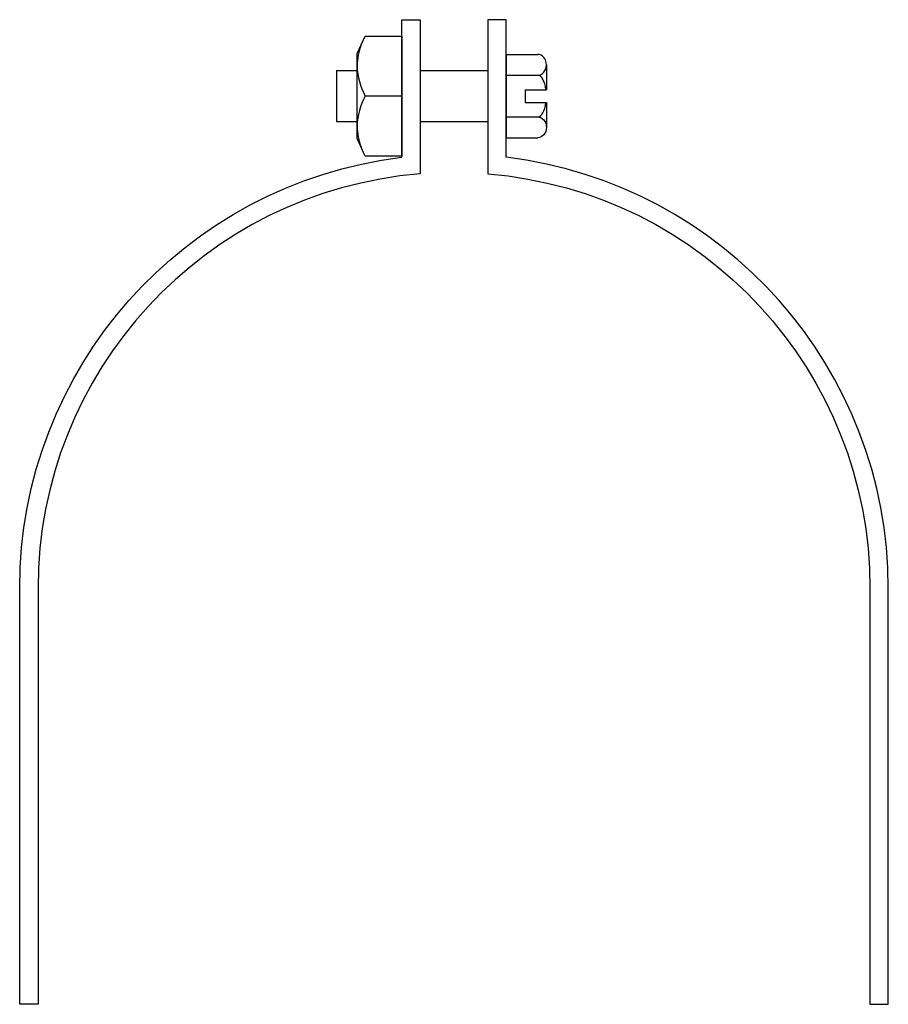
# Model space of a CAD drawing. Extents: x 11 to 205, y 29 to 250.
import ezdxf

# ---------------------------------------------------------------- set-up
doc = ezdxf.new("R2010")
doc.units = 0
doc.header["$MEASUREMENT"] = 0
doc.layers.get('0').update_dxf_attribs({"linetype": 'CONTINUOUS'})

# ---------------------------------------------------------------- blocks, each defined once
blk = doc.blocks.new('AI9-BLK1')
at = {"color": 7}
blk.add_line((5, 0), (-3.16, 0), dxfattribs=at)
blk.add_lwpolyline([(-3.16, -13.46), (-5, -9.51), (-5, 9.51), (-3.16, 13.46), (5, 13.46), (5, -13.46)], close=True, dxfattribs=at)
blk.add_open_spline([(-4.08, 11.49), (-4.65, 9.96), (-4.96, 8.36), (-5, 6.73), (-4.95, 4.37), (-4.31, 2.06), (-3.16, 0), (-4.31, -2.06), (-4.95, -4.37), (-5, -6.73), (-4.96, -8.36), (-4.65, -9.96), (-4.08, -11.49)], degree=3, knots=[0, 0, 0, 0, 1, 1, 1, 2, 2, 2, 3, 3, 3, 4, 4, 4, 4], dxfattribs=at)

msp = doc.modelspace()

# ---------------------------------------------------------------- linework, layer by layer
at = {"color": 7}
for p, q in [((119.67, 242.29), (119.67, 223.6)), ((119.67, 242.29), (126.75, 242.29)), ((81.61, 238.66), (86.24, 238.66)), ((81.61, 238.66), (81.61, 227.24)), ((100.34, 238.66), (115.56, 238.66)), ((128.65, 239.96), (128.65, 234.38)), ((119.67, 237.62), (126.75, 237.62)), ((123.9, 234.38), (123.9, 231.52)), ((123.9, 234.38), (128.65, 234.38)), ((123.9, 231.52), (128.65, 231.52)), ((128.65, 231.52), (128.65, 225.94)), ((119.67, 228.27), (126.75, 228.27)), ((81.61, 227.24), (86.24, 227.24)), ((100.34, 227.24), (115.56, 227.24)), ((119.67, 223.6), (126.75, 223.6))]:
    msp.add_line(p, q, dxfattribs=at)
for points, knots in [([(100.34, 250.07), (100.34, 250.07), (96.23, 250.07), (96.23, 250.07), (96.23, 250.07), (96.23, 219.22), (96.23, 219.22), (47.35, 213.29), (10.59, 171.81), (10.59, 122.57), (10.59, 122.57), (10.59, 29.33), (10.59, 29.33), (10.59, 29.33), (14.7, 29.33), (14.7, 29.33), (14.7, 29.33), (14.7, 122.57), (14.7, 122.57), (14.7, 171.12), (51.95, 211.55), (100.34, 215.51), (100.34, 215.51), (100.34, 250.07), (100.34, 250.07)], [0, 0, 0, 0, 1, 1, 1, 2, 2, 2, 3, 3, 3, 4, 4, 4, 5, 5, 5, 6, 6, 6, 7, 7, 7, 8, 8, 8, 8]), ([(115.56, 250.07), (115.56, 250.07), (119.67, 250.07), (119.67, 250.07), (119.67, 250.07), (119.67, 219.22), (119.67, 219.22), (168.55, 213.29), (205.31, 171.81), (205.31, 122.57), (205.31, 122.57), (205.31, 29.33), (205.31, 29.33), (205.31, 29.33), (201.2, 29.33), (201.2, 29.33), (201.2, 29.33), (201.2, 122.57), (201.2, 122.57), (201.2, 171.12), (163.95, 211.55), (115.56, 215.51), (115.56, 215.51), (115.56, 250.07), (115.56, 250.07)], [0, 0, 0, 0, 1, 1, 1, 2, 2, 2, 3, 3, 3, 4, 4, 4, 5, 5, 5, 6, 6, 6, 7, 7, 7, 8, 8, 8, 8]), ([(126.75, 237.62), (127.8, 237.62), (128.65, 238.67), (128.65, 239.96), (128.65, 241.25), (127.8, 242.29), (126.75, 242.29)], [0, 0, 0, 0, 1, 1, 1, 2, 2, 2, 2]), ([(126.75, 228.27), (127.8, 228.27), (128.65, 227.23), (128.65, 225.94), (128.65, 224.65), (127.8, 223.6), (126.75, 223.6)], [0, 0, 0, 0, 1, 1, 1, 2, 2, 2, 2])]:
    msp.add_open_spline(points, degree=3, knots=knots, dxfattribs=at)
for points in [[(128.56, 234.38), (128.31, 236.31), (127.58, 237.62), (126.75, 237.62)], [(126.75, 228.27), (127.58, 228.27), (128.31, 229.58), (128.56, 231.52)]]:
    msp.add_open_spline(points, degree=3, dxfattribs=at)

# ---------------------------------------------------------------- block references
msp.add_blockref('AI9-BLK1', (91.23, 232.95), dxfattribs=at)

doc.saveas('drawing.dxf')
